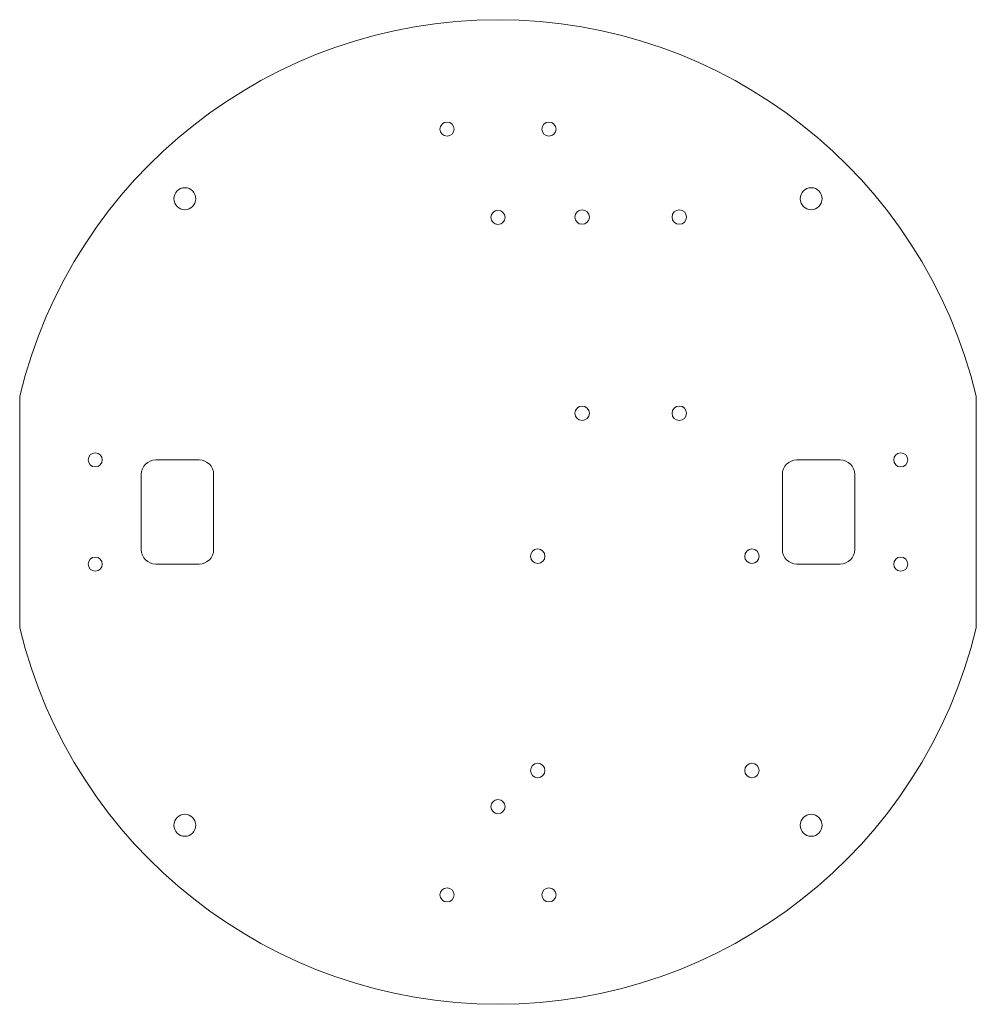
# Model space of a CAD drawing. Header units: millimetres. Extents: x -83 to 83, y -85 to 85.
import ezdxf

# ---------------------------------------------------------------- set-up
doc = ezdxf.new("R2010")
doc.units = ezdxf.units.MM

msp = doc.modelspace()

# ---------------------------------------------------------------- linework, layer by layer
at = {"color": 7, "linetype": 'Continuous', "lineweight": 0}
for p, q in [((-82.61, -20), (-82.61, 20)), ((82.61, 20), (82.61, -20)), ((-51.61, 9), (-59.11, 9)), ((59.11, 9), (51.61, 9)), ((-61.61, 6.5), (-61.61, -6.5)), ((-49.11, -6.5), (-49.11, 6.5)), ((49.11, 6.5), (49.11, -6.5)), ((61.61, -6.5), (61.61, 6.5)), ((-59.11, -9), (-51.61, -9)), ((51.61, -9), (59.11, -9))]:
    msp.add_line(p, q, dxfattribs=at)
for centre, radius in [((-8.8, 66.11), 1.22), ((8.8, 66.11), 1.22), ((-54.09, 54.09), 1.9), ((54.09, 54.09), 1.9), ((0, 50.87), 1.22), ((14.53, 50.93), 1.25), ((31.31, 50.93), 1.25), ((14.53, 17.04), 1.25), ((31.31, 17.04), 1.25), ((-69.56, 9), 1.22), ((69.56, 9), 1.22), ((6.86, -7.63), 1.25), ((43.86, -7.63), 1.25), ((-69.56, -9), 1.22), ((69.56, -9), 1.22), ((6.86, -44.63), 1.25), ((43.86, -44.63), 1.25), ((0, -50.87), 1.22), ((-54.09, -54.09), 1.9), ((54.09, -54.09), 1.9), ((-8.8, -66.11), 1.22), ((8.8, -66.11), 1.22)]:
    msp.add_circle(centre, radius, dxfattribs=at)
for centre, radius, start, end in [((0, 0), 85, 13.609, 166.391), ((-59.11, 6.5), 2.5, 90, 180), ((-51.61, 6.5), 2.5, 0, 90), ((51.61, 6.5), 2.5, 90, 180), ((59.11, 6.5), 2.5, 0, 90), ((-59.11, -6.5), 2.5, 180, 270), ((-51.61, -6.5), 2.5, 270, 0), ((51.61, -6.5), 2.5, 180, 270), ((59.11, -6.5), 2.5, 270, 0), ((0, 0), 85, 193.609, 346.391)]:
    msp.add_arc(centre, radius, start, end, dxfattribs=at)

doc.saveas('drawing.dxf')
